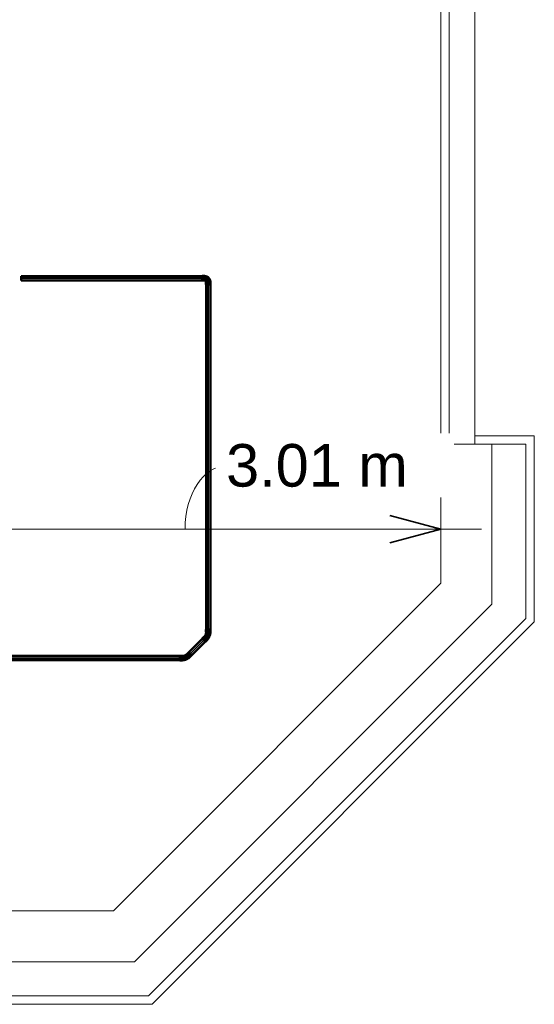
# Model space of a CAD drawing. Header units: millimetres. Extents: x -31934 to 32637, y -11608 to 10611.
# Tile 52 of 59: x 28481 to 31506, y -9793 to -4008. Entities that reach past the tile are written whole.
import ezdxf

# ---------------------------------------------------------------- set-up
doc = ezdxf.new("R2010")
doc.units = ezdxf.units.MM
doc.linetypes.add('Centro', pattern=[30, 12, -6, 6, -6])
for name, color, linetype, lineweight in [('A-ANNO-DIMS', 211, 'Continuous', 9), ('A-ANNO-DIMS-100', 211, 'Continuous', 9), ('ESQ', 7, 'Continuous', 9), ('P-PIPE', 3, 'Continuous', 50), ('P-PIPE-CNTR', 3, 'Centro', 35), ('PAREDES', 7, 'Continuous', 9), ('PEM1-Layout Terreo_dwg', 8, 'Continuous', 9)]:
    doc.layers.add(name, color=color, linetype=linetype, lineweight=lineweight)
doc.styles.add('Arial_1', font='arial.ttf', dxfattribs={"height": 250})
doc.dimstyles.new('Diagonal_-_2_5_mm_Arial_1', dxfattribs={"dimscale": 304.8, "dimtxt": 255.06485, "dimasz": 0.984252, "dimexe": 0.787402, "dimexo": 0.492126, "dimgap": 0.574147, "dimtad": 1, "dimlfac": 0.001, "dimrnd": 0.01, "dimzin": 0, "dimdsep": 46, "dimtxsty": 'Arial_1', "dimblk1": 'OPEN30', "dimblk2": 'OPEN30', "dimsah": 1, "dimcen": 0.09, "dimdle": 0.787402, "dimazin": 0, "dimtfac": 1, "dimtdec": 4, "dimtix": 1, "dimtmove": 1, "dimatfit": 3, "dimfxl": 1, "dimtvp": 1, "dimtfill": 1, "dimtolj": 1, "dimtzin": 0, "dimarcsym": 2})

# ---------------------------------------------------------------- blocks, each defined once
blk = doc.blocks.new('Cotovelo - Soldado - CU - Padrão-1101268-PAVIMENTO TÉRREO TUBULAÇÃO FRIGORIGENA')
at = {"layer": 'P-PIPE', "lineweight": 9}
for points in [[(-20.3, -13.4), (-20.3, 13.4), (-36.4, 12.9), (-36.4, -13.4)], [(-20.3, -12.7), (3.3, -8), (22.5, 6.2), (4.5, 22.8), (-6.4, 15.5), (-20.3, 11.6), (-20.3, -11.9)], [(23.8, 4.9), (34.9, 16.6), (16, 34.9), (5.2, 23.5), (23.5, 5.2)]]:
    blk.add_hatch(color=160, dxfattribs=at).paths.add_polyline_path(points)
at = {"layer": 'P-PIPE', "color": 5}
for p, q in [((-20.3, 13.4), (-36.4, 13.4)), ((-36.4, 13.4), (-36.4, -13.4)), ((-20.3, -13.4), (-20.3, 13.4)), ((16.3, 35.2), (4.9, 23.8)), ((4.9, 23.8), (23.8, 4.9)), ((35.2, 16.3), (16.3, 35.2)), ((23.8, 4.9), (35.2, 16.3)), ((-36.4, -13.4), (-20.3, -13.4))]:
    blk.add_line(p, q, dxfattribs=at)
at = {"layer": 'P-PIPE', "color": 5, "flags": 128}
for points in [[(5.4, 23.3), (4.3, 22.3), (3.2, 21.3), (2.1, 20.4), (0.9, 19.6), (-0.2, 18.7), (-1.5, 18), (-2.7, 17.2), (-4, 16.6), (-5.3, 15.9), (-6.6, 15.4), (-8, 14.8), (-9.4, 14.4), (-10.8, 14), (-12.2, 13.6), (-13.6, 13.3), (-15, 13.1), (-16.5, 12.9), (-17.9, 12.8), (-19.4, 12.7), (-20.3, 12.7)], [(-20.3, -12.7), (-17.8, -12.7), (-15.3, -12.5), (-12.9, -12.3), (-10.5, -11.9), (-8, -11.5), (-5.6, -10.9), (-3.2, -10.3), (-0.9, -9.6), (1.4, -8.7), (3.7, -7.8), (6, -6.8), (8.2, -5.7), (10.4, -4.6), (12.5, -3.3), (14.5, -1.9), (16.5, -0.5), (18.5, 1), (20.4, 2.6), (22.2, 4.3), (23.3, 5.4)]]:
    blk.add_lwpolyline(points, dxfattribs=at)
blk = doc.blocks.new('Cotovelo - Soldado - CU - Padrão-V85-PAVIMENTO TÉRREO TUBULAÇÃO FRIGORIGENA')
at = {"layer": 'P-PIPE', "lineweight": 9}
for points in [[(-36.4, -13.4), (-20.3, -12.9), (-20.7, 13.4), (-36.4, 12.9), (-36.4, -12.9)], [(-20.3, -12.7), (3.3, -8), (22.5, 6.2), (4.5, 22.7), (-7.2, 15.3), (-20.3, 11.6), (-20.3, -11.9)], [(7.7, 21), (23.8, 4.9), (34.9, 16.6), (16.3, 35.2), (5.2, 23.5), (6.2, 22.5)]]:
    blk.add_hatch(color=160, dxfattribs=at).paths.add_polyline_path(points)
at = {"layer": 'P-PIPE', "color": 5}
for p, q in [((-20.3, 13.4), (-36.4, 13.4)), ((-36.4, 13.4), (-36.4, -13.4)), ((-20.3, -13.4), (-20.3, 13.4)), ((16.3, 35.2), (4.9, 23.8)), ((4.9, 23.8), (23.8, 4.9)), ((35.2, 16.3), (16.3, 35.2)), ((23.8, 4.9), (35.2, 16.3)), ((-36.4, -13.4), (-20.3, -13.4))]:
    blk.add_line(p, q, dxfattribs=at)
at = {"layer": 'P-PIPE', "color": 5, "flags": 128}
for points in [[(5.4, 23.3), (4.3, 22.3), (3.2, 21.3), (2.1, 20.4), (0.9, 19.6), (-0.2, 18.7), (-1.5, 18), (-2.7, 17.2), (-4, 16.6), (-5.3, 15.9), (-6.6, 15.4), (-8, 14.8), (-9.4, 14.4), (-10.8, 14), (-12.2, 13.6), (-13.6, 13.3), (-15, 13.1), (-16.5, 12.9), (-17.9, 12.8), (-19.4, 12.7), (-20.3, 12.7)], [(-20.3, -12.7), (-17.8, -12.7), (-15.3, -12.5), (-12.9, -12.3), (-10.5, -11.9), (-8, -11.5), (-5.6, -10.9), (-3.2, -10.3), (-0.9, -9.6), (1.4, -8.7), (3.7, -7.8), (6, -6.8), (8.2, -5.7), (10.4, -4.6), (12.5, -3.3), (14.5, -1.9), (16.5, -0.5), (18.5, 1), (20.4, 2.6), (22.2, 4.3), (23.3, 5.4)]]:
    blk.add_lwpolyline(points, dxfattribs=at)
blk = doc.blocks.new('Cotovelo - Soldado - CU - Padrão-1101247-PAVIMENTO TÉRREO TUBULAÇÃO FRIGORIGENA')
at = {"layer": 'P-PIPE', "lineweight": 9}
for points in [[(-36.4, -13.4), (-20.3, -12.9), (-20.3, 13.4), (-36.4, 12.9), (-36.4, -12.9)], [(-20.3, -11.8), (-20.3, -11.9), (-13.1, -10.8), (-3.8, -8.3), (8.5, 4.7), (11.6, 20.3), (-11.9, 20.3), (-12.9, 19.8), (-14.9, 14.9), (-20.3, 12.7), (-20.3, 11.6), (-20.3, -11.6)], [(-13.4, 20.3), (13.4, 20.3), (12.9, 36.4), (-13.4, 36.4)]]:
    blk.add_hatch(color=160, dxfattribs=at).paths.add_polyline_path(points)
at = {"layer": 'P-PIPE', "color": 5}
for p, q in [((-20.3, 13.4), (-36.4, 13.4)), ((-36.4, 13.4), (-36.4, -13.4)), ((-20.3, -13.4), (-20.3, 13.4)), ((-13.4, 36.4), (-13.4, 20.3)), ((13.4, 36.4), (-13.4, 36.4)), ((-13.4, 20.3), (13.4, 20.3)), ((13.4, 20.3), (13.4, 36.4)), ((-36.4, -13.4), (-20.3, -13.4))]:
    blk.add_line(p, q, dxfattribs=at)
at = {"layer": 'P-PIPE', "color": 5, "flags": 128}
for points in [[(-12.7, 20.3), (-12.7, 20), (-12.7, 19.7), (-12.8, 19.4), (-12.8, 19.1), (-12.9, 18.8), (-12.9, 18.5), (-13, 18.2), (-13.1, 17.9), (-13.2, 17.6), (-13.3, 17.3), (-13.4, 17), (-13.6, 16.8), (-13.7, 16.5), (-13.9, 16.3), (-14, 16), (-14.2, 15.8), (-14.4, 15.5), (-14.6, 15.3), (-14.8, 15.1), (-15, 14.8), (-15.2, 14.6), (-15.4, 14.4), (-15.7, 14.2), (-15.9, 14.1), (-16.2, 13.9), (-16.4, 13.7), (-16.7, 13.6), (-17, 13.5), (-17.2, 13.3), (-17.5, 13.2), (-17.8, 13.1), (-18.1, 13), (-18.4, 12.9), (-18.7, 12.9), (-19, 12.8), (-19.3, 12.8), (-19.6, 12.7), (-19.9, 12.7), (-20.2, 12.7), (-20.3, 12.7)], [(-20.3, -12.7), (-19, -12.7), (-17.6, -12.6), (-16.3, -12.5), (-15, -12.3), (-13.7, -12), (-12.4, -11.8), (-11.2, -11.4), (-9.9, -11), (-8.7, -10.6), (-7.4, -10.1), (-6.2, -9.6), (-5, -9), (-3.9, -8.3), (-2.8, -7.7), (-1.7, -6.9), (-0.6, -6.2), (0.5, -5.4), (1.5, -4.5), (2.4, -3.6), (3.4, -2.7), (4.3, -1.7), (5.1, -0.7), (6, 0.3), (6.7, 1.4), (7.5, 2.5), (8.2, 3.6), (8.8, 4.7), (9.4, 5.9), (10, 7.1), (10.5, 8.3), (10.9, 9.6), (11.3, 10.8), (11.7, 12.1), (12, 13.4), (12.2, 14.7), (12.4, 16), (12.6, 17.3), (12.7, 18.6), (12.7, 19.9), (12.7, 20.3)]]:
    blk.add_lwpolyline(points, dxfattribs=at)
blk = doc.blocks.new('PEM1-Layout Terreo_dwg-1021386-PAVIMENTO TÉRREO TUBULAÇÃO FRIGORIGENA')
at = {"layer": 'ESQ'}
for p, q in [((123918.2, 20571.7), (123918.2, 23551.7)), ((123968.2, 20571.7), (123968.2, 23551.7))]:
    blk.add_line(p, q, dxfattribs=at)
at = {"layer": 'PAREDES'}
blk.add_line((124118.2, 20571.7), (124118.2, 23551.7), dxfattribs=at)
at = {"layer": 'PAREDES', "flags": 128}
for points in [[(124118.2, 20621.7), (124468.2, 20621.7), (124468.2, 19528.1), (122221.7, 17281.7), (121128.2, 17281.7), (121128.2, 17531.7)], [(120018.2, 17531.7), (122118.2, 17531.7), (124218.2, 19631.7), (124218.2, 20571.7), (123918.2, 20571.7), (123918.2, 19755.9), (121993.9, 17831.7), (120018.2, 17831.7)], [(124218.2, 20571.7), (124418.2, 20571.7), (124418.2, 19548.8), (122201, 17331.7), (121178.2, 17331.7)]]:
    blk.add_lwpolyline(points, dxfattribs=at)
blk = doc.blocks.new('DIMBLOCK24-PAVIMENTO TÉRREO TUBULAÇÃO FRIGORIGENA')
at = {"layer": 'A-ANNO-DIMS-100'}
for p, q in [((30956.2, -7001.1), (30956.2, -6653.2)), ((27950.8, -7001.1), (27950.8, -6761.1)), ((27710.8, -7001.1), (31196.2, -7001.1)), ((27950.8, -7001.1), (27950.8, -7051.2)), ((30956.2, -7001.1), (30956.2, -7241.1))]:
    blk.add_line(p, q, dxfattribs=at)
at = {"layer": 'A-ANNO-DIMS-100', "lineweight": 35}
for p, q in [((27950.8, -7001.1), (28250.8, -6920.8)), ((30956.2, -7001.1), (30656.2, -6920.8)), ((27950.8, -7001.1), (28250.8, -7081.5)), ((30956.2, -7001.1), (30656.2, -7081.5))]:
    blk.add_line(p, q, dxfattribs=at)
at = {"layer": 'A-ANNO-DIMS-100'}
blk.add_ellipse((29694.8, -7001.1), major_axis=(0, 371.2), ratio=0.650071, start_param=0, end_param=1.570796, dxfattribs=at)
at = {"layer": 'A-ANNO-DIMS-100', "color": 0, "insert": (29694.8, -6501.6), "char_height": 250, "width": 1276.109, "attachment_point": 1, "line_spacing_factor": 0.941778, "style": 'Arial_1', "bg_fill": 3, "box_fill_scale": 1.25, "bg_fill_color": 256, "bg_fill_true_color": 13158600, "bg_fill_transparency": 0}
blk.add_mtext('3.01 m', dxfattribs=at)
blk = doc.blocks.new('_Open30')
at = {"color": 0, "linetype": 'ByBlock', "lineweight": -2}
for p, q in [((-1, 0.268), (0, 0)), ((0, 0), (-1, -0.268)), ((0, 0), (-1, 0))]:
    blk.add_line(p, q, dxfattribs=at)

msp = doc.modelspace()

# ---------------------------------------------------------------- hatches: boundary and pattern name
at = {"layer": 'P-PIPE'}
for points in [[(29553.23, -5527.476), (29553.23, -5514.776), (28489.143, -5515.208), (28489.143, -5527.476), (29358.156, -5527.476)], [(29358.156, -5540.176), (29553.23, -5539.041), (29553.23, -5527.476), (28489.143, -5527.476), (28489.143, -5540.176), (28540.017, -5540.176)], [(29589.642, -7591.064), (29589.642, -5563.888), (29576.942, -5563.888), (29578.077, -7591.064), (29586.355, -7591.064)], [(29589.642, -7591.064), (29602.342, -7591.064), (29601.207, -5563.888), (29589.642, -5563.888), (29589.642, -7523.017)], [(29484.018, -7733.099), (29563.895, -7653.223), (29554.608, -7644.549), (29475.84, -7724.922), (29481.694, -7730.775)], [(29492.998, -7742.08), (29572.072, -7661.4), (29563.895, -7653.223), (29484.018, -7733.099), (29492.692, -7741.774)], [(23499.746, -7758.847), (29421.859, -7758.847), (29421.859, -7746.147), (23499.746, -7747.308), (23499.746, -7755.56)], [(29358.156, -7771.547), (29421.859, -7770.411), (29421.859, -7758.847), (23499.746, -7758.847), (23499.746, -7771.547), (27721.878, -7771.547)]]:
    msp.add_hatch(color=170, dxfattribs=at).paths.add_polyline_path(points)

# ---------------------------------------------------------------- linework, layer by layer
at = {"layer": 'P-PIPE', "color": 5}
for p, q in [((29553.23, -5514.776), (28489.143, -5514.776)), ((28489.143, -5514.776), (28489.143, -5540.176)), ((28489.143, -5540.176), (29553.23, -5540.176)), ((29576.942, -5563.888), (29576.942, -7591.064)), ((29602.342, -7591.064), (29602.342, -5563.888)), ((29554.914, -7644.243), (29475.038, -7724.119)), ((29492.998, -7742.08), (29572.875, -7662.203)), ((29421.859, -7746.147), (23499.746, -7746.147)), ((23499.746, -7771.547), (29421.859, -7771.547))]:
    msp.add_line(p, q, dxfattribs=at)
at = {"layer": 'P-PIPE-CNTR', "color": 170, "linetype": 'Continuous'}
for p, q in [((28489.143, -5527.476), (29553.23, -5527.476)), ((29569.368, -5527.476), (29553.23, -5527.476)), ((29589.642, -5563.888), (29589.642, -5547.75)), ((29589.642, -7591.064), (29589.642, -5563.888)), ((29589.642, -7607.202), (29589.642, -7591.064)), ((29484.018, -7733.099), (29563.895, -7653.223)), ((29563.895, -7653.223), (29575.306, -7641.812)), ((29472.607, -7744.511), (29484.018, -7733.099)), ((23499.746, -7758.847), (29421.859, -7758.847)), ((29421.859, -7758.847), (29437.997, -7758.847))]:
    msp.add_line(p, q, dxfattribs=at)
for centre, radius, start, end in [((29569.368, -5547.75), 20.274, 0, 90), ((29540.696, -7607.202), 48.946, 315, 0), ((29437.997, -7709.901), 48.946, 270, 315)]:
    msp.add_arc(centre, radius, start, end, dxfattribs=at)

# ---------------------------------------------------------------- block references
at = {"layer": 'P-PIPE', "color": 5}
for name, p, rotation in [('Cotovelo - Soldado - CU - Padrão-1101247-PAVIMENTO TÉRREO TUBULAÇÃO FRIGORIGENA', (29589.642, -5527.476), 90), ('Cotovelo - Soldado - CU - Padrão-V85-PAVIMENTO TÉRREO TUBULAÇÃO FRIGORIGENA', (29589.642, -7627.476), 45.00000000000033)]:
    msp.add_blockref(name, p, dxfattribs=dict(at, rotation=rotation))
msp.add_blockref('Cotovelo - Soldado - CU - Padrão-1101268-PAVIMENTO TÉRREO TUBULAÇÃO FRIGORIGENA', (29458.271, -7758.847), dxfattribs=at)
at = {"layer": 'PEM1-Layout Terreo_dwg', "color": 7}
msp.add_blockref('PEM1-Layout Terreo_dwg-1021386-PAVIMENTO TÉRREO TUBULAÇÃO FRIGORIGENA', (-92961.952, -27074.843), dxfattribs=at)

# ---------------------------------------------------------------- next in the draw order: dimensions: what is measured, and where the dimension line sits
at = {"layer": 'A-ANNO-DIMS'}
dim = msp.add_linear_dim(base=(30956.225, -7001.148), p1=(27950.834, -7201.21), p2=(30956.225, -6503.166), dimstyle='Diagonal_-_2_5_mm_Arial_1', override={"dimpost": '<> m', "dimfxl": 3085.39094}, dxfattribs=at)
dim.commit()
dim.dimension.update_dxf_attribs({"geometry": 'DIMBLOCK24-PAVIMENTO TÉRREO TUBULAÇÃO FRIGORIGENA', "text_midpoint": (30332.893, -6668.258), "dimtype": 160})

doc.saveas('drawing.dxf')
